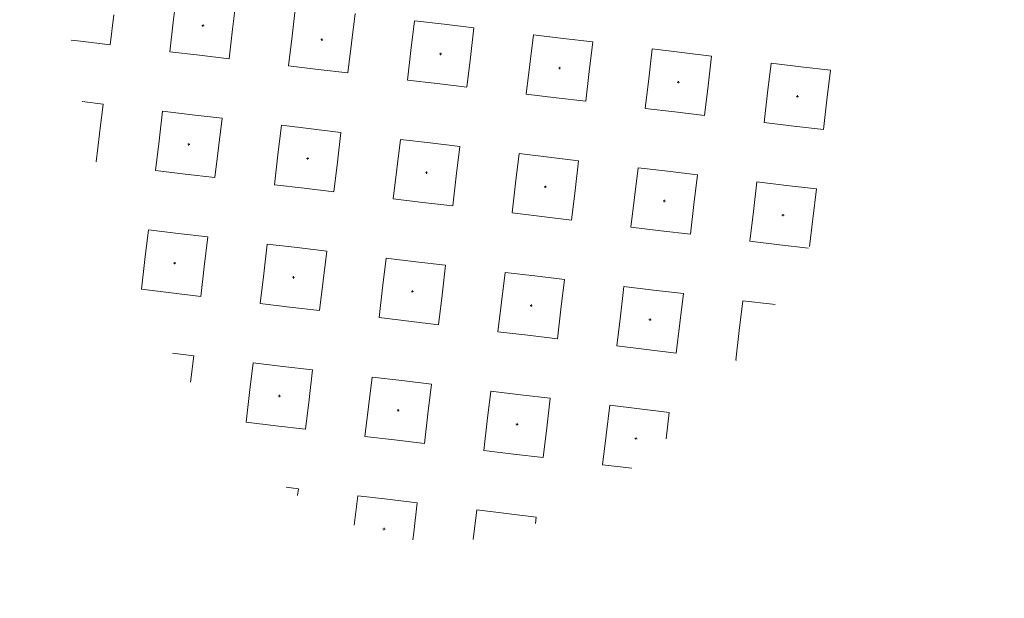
# Model space of a CAD drawing. Header units: metres. Extents: x 167072 to 168585, y 462393 to 462997.
# Tile 89 of 95: x 167523.463 to 167524.779, y 462624.883 to 462625.657. Entities that reach past the tile are written whole.
import ezdxf
from ezdxf.enums import TextEntityAlignment as Align

# ---------------------------------------------------------------- set-up
doc = ezdxf.new("R2010")
doc.units = ezdxf.units.M
doc.header["$LTSCALE"] = 0.2
for name, pattern in [('ACAD_ISO04W100', [30, 24, -3, 0, -3]), ('ACAD_ISO08W100', [36, 24, -3, 6, -3]), ('VH-GELEIDEBAND_50X200', [8, 4, -2, 0, -2]), ('VH-OPSLUITBAND_100X200', [16, 8, -2, 4, -2])]:
    doc.linetypes.add(name, pattern=pattern)
doc.layers.get('0').update_dxf_attribs({"lineweight": 25})
for name, color, linetype, lineweight in [('N-WE-VH-KANTOPSLUITING_GELEIDEBAND_50X200-G', 20, 'VH-GELEIDEBAND_50X200', 35), ('N-WE-VH-KANTOPSLUITING_OPSLUITBAND_100X200-G', 150, 'VH-OPSLUITBAND_100X200', 35), ('N-WE-VH-KANTOPSLUITING_VOORKANTBAND_GB_50x200-G', 3, 'Continuous', 25), ('N-WE-VH-KANTOPSLUITING_VOORKANTBAND_OB_100x200-G', 2, 'Continuous', 25), ('N-WE-VH-KANTVERHARDING_BSS_LANGS_BAND_DUBBELE_STREKLAAG-G', 10, 'ACAD_ISO08W100', 18), ('N-WE-VH-KANTVERHARDING_SBS_A_ENKELE_STREKLAAG-G', 10, 'ACAD_ISO04W100', 13), ('N-WE-VH-VERHARDING_GRASPLAAT-GEEN FUND-G', 90, 'Continuous', 35), ('N-WE-VH-VERHARDING_TEGEL_GRAS-S', 70, 'Continuous', 13)]:
    doc.layers.add(name, color=color, linetype=linetype, lineweight=lineweight)
doc.layers.add('TM00_MAATVOERING', color=1, linetype='Continuous')
doc.styles.add('NLCS-ISO', font='NLCS-ISO.ttf')
doc.styles.add('NLCS-ISO-M200-T25', font='NLCS-ISO.ttf', dxfattribs={"height": 0.5})
doc.dimstyles.new('NLCS-M200-T25-PIJL_L2_H1', dxfattribs={"dimscale": 0.2, "dimtxt": 2.5, "dimasz": 2.5, "dimexe": 2, "dimexo": 2, "dimgap": 0.7, "dimtad": 1, "dimzin": 0, "dimdsep": 46, "dimtxsty": 'NLCS-ISO-M200-T25', "dimcen": 0, "dimdle": 2, "dimclrd": 256, "dimclre": 256, "dimclrt": 256, "dimadec": 1, "dimazin": 0, "dimtfac": 1, "dimtdec": 3, "dimtofl": 0, "dimtmove": 0, "dimatfit": 3, "dimfxl": 2, "dimfxlon": 1, "dimtfillclr": 256, "dimtolj": 1, "dimtzin": 0, "dimlwd": -1, "dimlwe": -1, "dimarcsym": 0})

# ---------------------------------------------------------------- blocks, each defined once
blk = doc.blocks.new('SVH-GRASTEGEL_STIP-SO')
for p, q in [((-2.2444, 2.6244), (-2.2444, 2.6875)), ((-2.2444, 2.4244), (-2.2444, 2.6244)), ((-2.6444, 2.4244), (-2.6444, 2.5651)), ((-3.0327, 2.4244), (-2.8444, 2.4244)), ((-2.8444, 2.4244), (-2.6444, 2.4244)), ((-2.2444, 2.4244), (-2.0444, 2.4244)), ((-3.8444, 2.0244), (-3.6444, 2.0244)), ((-3.8444, 1.8244), (-3.8444, 2.0244)), ((-3.6444, 2.0244), (-3.4444, 2.0244)), ((-3.4444, 1.8244), (-3.4444, 2.0244)), ((-3.0444, 2.0244), (-2.8444, 2.0244)), ((-3.0444, 1.8244), (-3.0444, 2.0244)), ((-2.8444, 2.0244), (-2.6444, 2.0244)), ((-2.6444, 1.8244), (-2.6444, 2.0244)), ((-2.2444, 2.0244), (-2.0444, 2.0244)), ((-2.2444, 1.8244), (-2.2444, 2.0244)), ((-2.0444, 2.0244), (-1.8444, 2.0244)), ((-3.8444, 1.6244), (-3.8444, 1.8244)), ((-3.6519, 1.8244), (-3.6444, 1.8244)), ((-3.6519, 1.8244), (-3.6444, 1.8244)), ((-3.6444, 1.8319), (-3.6444, 1.8244)), ((-3.6444, 1.8319), (-3.6444, 1.8244)), ((-3.6444, 1.8244), (-3.6444, 1.8169)), ((-3.6444, 1.8244), (-3.6369, 1.8244)), ((-3.6444, 1.8244), (-3.6444, 1.8169)), ((-3.6444, 1.8244), (-3.6369, 1.8244)), ((-3.4444, 1.6244), (-3.4444, 1.8244)), ((-3.0444, 1.6244), (-3.0444, 1.8244)), ((-2.8519, 1.8244), (-2.8444, 1.8244)), ((-2.8519, 1.8244), (-2.8444, 1.8244)), ((-2.8444, 1.8319), (-2.8444, 1.8244)), ((-2.8444, 1.8319), (-2.8444, 1.8244)), ((-2.8444, 1.8244), (-2.8444, 1.8169)), ((-2.8444, 1.8244), (-2.8369, 1.8244)), ((-2.8444, 1.8244), (-2.8444, 1.8169)), ((-2.8444, 1.8244), (-2.8369, 1.8244)), ((-2.6444, 1.6244), (-2.6444, 1.8244)), ((-2.2444, 1.6244), (-2.2444, 1.8244)), ((-2.0519, 1.8244), (-2.0444, 1.8244)), ((-2.0519, 1.8244), (-2.0444, 1.8244)), ((-2.0444, 1.8319), (-2.0444, 1.8244)), ((-2.0444, 1.8319), (-2.0444, 1.8244)), ((-2.0444, 1.8244), (-2.0444, 1.8169)), ((-2.0444, 1.8244), (-2.0369, 1.8244)), ((-2.0444, 1.8244), (-2.0444, 1.8169)), ((-2.0444, 1.8244), (-2.0369, 1.8244)), ((-4.2444, 1.6244), (-4.2444, 1.7663)), ((-4.423, 1.6244), (-4.2444, 1.6244)), ((-3.8444, 1.6244), (-3.6444, 1.6244)), ((-3.6444, 1.6244), (-3.4444, 1.6244)), ((-3.0444, 1.6244), (-2.8444, 1.6244)), ((-2.8444, 1.6244), (-2.6444, 1.6244)), ((-2.2444, 1.6244), (-2.0444, 1.6244)), ((-2.0444, 1.6244), (-1.8444, 1.6244)), ((-4.6444, 1.2244), (-4.4444, 1.2244)), ((-4.6444, 1.0244), (-4.6444, 1.2244)), ((-4.4444, 1.2244), (-4.2444, 1.2244)), ((-4.2444, 1.0244), (-4.2444, 1.2244)), ((-3.8444, 1.2244), (-3.6444, 1.2244)), ((-3.8444, 1.0244), (-3.8444, 1.2244)), ((-3.6444, 1.2244), (-3.4444, 1.2244)), ((-3.4444, 1.0244), (-3.4444, 1.2244)), ((-3.0444, 1.2244), (-2.8444, 1.2244)), ((-3.0444, 1.0244), (-3.0444, 1.2244)), ((-2.8444, 1.2244), (-2.6444, 1.2244)), ((-2.6444, 1.0244), (-2.6444, 1.2244)), ((-2.2444, 1.2244), (-2.0444, 1.2244)), ((-2.2444, 1.0244), (-2.2444, 1.2244)), ((-2.0444, 1.2244), (-1.8444, 1.2244)), ((-4.6444, 0.8244), (-4.6444, 1.0244)), ((-4.4519, 1.0244), (-4.4444, 1.0244)), ((-4.4519, 1.0244), (-4.4444, 1.0244)), ((-4.4444, 1.0319), (-4.4444, 1.0244)), ((-4.4444, 1.0319), (-4.4444, 1.0244)), ((-4.4444, 1.0244), (-4.4444, 1.0169)), ((-4.4444, 1.0244), (-4.4369, 1.0244)), ((-4.4444, 1.0244), (-4.4444, 1.0169)), ((-4.4444, 1.0244), (-4.4369, 1.0244)), ((-4.2444, 0.8244), (-4.2444, 1.0244)), ((-3.8444, 0.8244), (-3.8444, 1.0244)), ((-3.6519, 1.0244), (-3.6444, 1.0244)), ((-3.6519, 1.0244), (-3.6444, 1.0244)), ((-3.6444, 1.0319), (-3.6444, 1.0244)), ((-3.6444, 1.0319), (-3.6444, 1.0244)), ((-3.6444, 1.0244), (-3.6444, 1.0169)), ((-3.6444, 1.0244), (-3.6369, 1.0244)), ((-3.6444, 1.0244), (-3.6444, 1.0169)), ((-3.6444, 1.0244), (-3.6369, 1.0244)), ((-3.4444, 0.8244), (-3.4444, 1.0244)), ((-3.0444, 0.8244), (-3.0444, 1.0244)), ((-2.8519, 1.0244), (-2.8444, 1.0244)), ((-2.8519, 1.0244), (-2.8444, 1.0244)), ((-2.8444, 1.0319), (-2.8444, 1.0244)), ((-2.8444, 1.0319), (-2.8444, 1.0244)), ((-2.8444, 1.0244), (-2.8444, 1.0169)), ((-2.8444, 1.0244), (-2.8369, 1.0244)), ((-2.8444, 1.0244), (-2.8444, 1.0169)), ((-2.8444, 1.0244), (-2.8369, 1.0244)), ((-2.6444, 0.8244), (-2.6444, 1.0244)), ((-2.2444, 0.8244), (-2.2444, 1.0244)), ((-2.0519, 1.0244), (-2.0444, 1.0244)), ((-2.0519, 1.0244), (-2.0444, 1.0244)), ((-2.0444, 1.0319), (-2.0444, 1.0244)), ((-2.0444, 1.0319), (-2.0444, 1.0244)), ((-2.0444, 1.0244), (-2.0444, 1.0169)), ((-2.0444, 1.0244), (-2.0369, 1.0244)), ((-2.0444, 1.0244), (-2.0444, 1.0169)), ((-2.0444, 1.0244), (-2.0369, 1.0244)), ((-5.0444, 0.8244), (-5.0444, 0.9057)), ((-5.0891, 0.8244), (-5.0444, 0.8244)), ((-4.6444, 0.8244), (-4.4444, 0.8244)), ((-4.4444, 0.8244), (-4.2444, 0.8244)), ((-3.8444, 0.8244), (-3.6444, 0.8244)), ((-3.6444, 0.8244), (-3.4444, 0.8244)), ((-3.0444, 0.8244), (-2.8444, 0.8244)), ((-2.8444, 0.8244), (-2.6444, 0.8244)), ((-2.2444, 0.8244), (-2.0444, 0.8244)), ((-2.0444, 0.8244), (-1.8444, 0.8244)), ((-5.2434, 0.4244), (-5.0444, 0.4244)), ((-5.0444, 0.2244), (-5.0444, 0.4244)), ((-4.6444, 0.4244), (-4.4444, 0.4244)), ((-4.6444, 0.2244), (-4.6444, 0.4244)), ((-4.4444, 0.4244), (-4.2444, 0.4244)), ((-4.2444, 0.2244), (-4.2444, 0.4244)), ((-3.8444, 0.4244), (-3.6444, 0.4244)), ((-3.8444, 0.2244), (-3.8444, 0.4244)), ((-3.6444, 0.4244), (-3.4444, 0.4244)), ((-3.4444, 0.2244), (-3.4444, 0.4244)), ((-3.0444, 0.4244), (-2.8444, 0.4244)), ((-3.0444, 0.2244), (-3.0444, 0.4244)), ((-2.8444, 0.4244), (-2.6444, 0.4244)), ((-2.6444, 0.2244), (-2.6444, 0.4244)), ((-2.2444, 0.4244), (-2.0444, 0.4244)), ((-2.2444, 0.2244), (-2.2444, 0.4244)), ((-2.0444, 0.4244), (-1.8444, 0.4244)), ((-1.8444, 0.2244), (-1.8444, 0.4244)), ((-5.2519, 0.2244), (-5.2444, 0.2244)), ((-5.2519, 0.2244), (-5.2444, 0.2244)), ((-5.2444, 0.2319), (-5.2444, 0.2244)), ((-5.2444, 0.2319), (-5.2444, 0.2244)), ((-5.2444, 0.2244), (-5.2444, 0.2169)), ((-5.2444, 0.2244), (-5.2369, 0.2244)), ((-5.2444, 0.2244), (-5.2444, 0.2169)), ((-5.2444, 0.2244), (-5.2369, 0.2244)), ((-5.0444, 0.0244), (-5.0444, 0.2244)), ((-4.6444, 0.0244), (-4.6444, 0.2244)), ((-4.4519, 0.2244), (-4.4444, 0.2244)), ((-4.4519, 0.2244), (-4.4444, 0.2244)), ((-4.4444, 0.2319), (-4.4444, 0.2244)), ((-4.4444, 0.2319), (-4.4444, 0.2244)), ((-4.4444, 0.2244), (-4.4444, 0.2169)), ((-4.4444, 0.2244), (-4.4369, 0.2244)), ((-4.4444, 0.2244), (-4.4444, 0.2169)), ((-4.4444, 0.2244), (-4.4369, 0.2244)), ((-4.2444, 0.0244), (-4.2444, 0.2244)), ((-3.8444, 0.0244), (-3.8444, 0.2244)), ((-3.6519, 0.2244), (-3.6444, 0.2244)), ((-3.6519, 0.2244), (-3.6444, 0.2244)), ((-3.6444, 0.2319), (-3.6444, 0.2244)), ((-3.6444, 0.2319), (-3.6444, 0.2244)), ((-3.6444, 0.2244), (-3.6444, 0.2169)), ((-3.6444, 0.2244), (-3.6369, 0.2244)), ((-3.6444, 0.2244), (-3.6444, 0.2169)), ((-3.6444, 0.2244), (-3.6369, 0.2244)), ((-3.4444, 0.0244), (-3.4444, 0.2244)), ((-3.0444, 0.0244), (-3.0444, 0.2244)), ((-2.8519, 0.2244), (-2.8444, 0.2244)), ((-2.8519, 0.2244), (-2.8444, 0.2244)), ((-2.8444, 0.2319), (-2.8444, 0.2244)), ((-2.8444, 0.2319), (-2.8444, 0.2244)), ((-2.8444, 0.2244), (-2.8444, 0.2169)), ((-2.8444, 0.2244), (-2.8369, 0.2244)), ((-2.8444, 0.2244), (-2.8444, 0.2169)), ((-2.8444, 0.2244), (-2.8369, 0.2244)), ((-2.6444, 0.0244), (-2.6444, 0.2244)), ((-2.2444, 0.0244), (-2.2444, 0.2244)), ((-2.0519, 0.2244), (-2.0444, 0.2244)), ((-2.0519, 0.2244), (-2.0444, 0.2244)), ((-2.0444, 0.2319), (-2.0444, 0.2244)), ((-2.0444, 0.2319), (-2.0444, 0.2244)), ((-2.0444, 0.2244), (-2.0444, 0.2169)), ((-2.0444, 0.2244), (-2.0369, 0.2244)), ((-2.0444, 0.2244), (-2.0444, 0.2169)), ((-2.0444, 0.2244), (-2.0369, 0.2244)), ((-1.8444, 0.0244), (-1.8444, 0.2244)), ((-5.2944, 0.0244), (-5.2444, 0.0244)), ((-5.2444, 0.0244), (-5.0444, 0.0244)), ((-4.6444, 0.0244), (-4.4444, 0.0244)), ((-4.4444, 0.0244), (-4.2444, 0.0244)), ((-3.8444, 0.0244), (-3.6444, 0.0244)), ((-3.6444, 0.0244), (-3.4444, 0.0244)), ((-3.0444, 0.0244), (-2.8444, 0.0244)), ((-2.8444, 0.0244), (-2.6444, 0.0244)), ((-2.2444, 0.0244), (-2.0444, 0.0244)), ((-2.0444, 0.0244), (-1.8444, 0.0244)), ((-5.2434, -0.3756), (-5.0444, -0.3756)), ((-5.0444, -0.5756), (-5.0444, -0.3756)), ((-4.6444, -0.3756), (-4.4444, -0.3756)), ((-4.6444, -0.5756), (-4.6444, -0.3756)), ((-4.4444, -0.3756), (-4.2444, -0.3756)), ((-4.2444, -0.5756), (-4.2444, -0.3756)), ((-3.8444, -0.3756), (-3.6444, -0.3756)), ((-3.8444, -0.5756), (-3.8444, -0.3756)), ((-3.6444, -0.3756), (-3.4444, -0.3756)), ((-3.4444, -0.5756), (-3.4444, -0.3756)), ((-3.0444, -0.3756), (-2.8444, -0.3756)), ((-3.0444, -0.5756), (-3.0444, -0.3756)), ((-2.8444, -0.3756), (-2.6444, -0.3756)), ((-2.6444, -0.5756), (-2.6444, -0.3756)), ((-2.2444, -0.3756), (-2.0444, -0.3756)), ((-2.2444, -0.5756), (-2.2444, -0.3756)), ((-2.0444, -0.3756), (-1.8444, -0.3756)), ((-1.8444, -0.5756), (-1.8444, -0.3756)), ((-5.0444, -0.7756), (-5.0444, -0.5756)), ((-4.6444, -0.7756), (-4.6444, -0.5756)), ((-4.4519, -0.5756), (-4.4444, -0.5756)), ((-4.4519, -0.5756), (-4.4444, -0.5756)), ((-4.4444, -0.5681), (-4.4444, -0.5756)), ((-4.4444, -0.5681), (-4.4444, -0.5756)), ((-4.4444, -0.5756), (-4.4444, -0.5831)), ((-4.4444, -0.5756), (-4.4369, -0.5756)), ((-4.4444, -0.5756), (-4.4444, -0.5831)), ((-4.4444, -0.5756), (-4.4369, -0.5756)), ((-4.2444, -0.7756), (-4.2444, -0.5756)), ((-3.8444, -0.7756), (-3.8444, -0.5756)), ((-3.6519, -0.5756), (-3.6444, -0.5756)), ((-3.6519, -0.5756), (-3.6444, -0.5756)), ((-3.6444, -0.5681), (-3.6444, -0.5756)), ((-3.6444, -0.5681), (-3.6444, -0.5756)), ((-3.6444, -0.5756), (-3.6444, -0.5831)), ((-3.6444, -0.5756), (-3.6369, -0.5756)), ((-3.6444, -0.5756), (-3.6444, -0.5831)), ((-3.6444, -0.5756), (-3.6369, -0.5756)), ((-3.4444, -0.7756), (-3.4444, -0.5756)), ((-3.0444, -0.7756), (-3.0444, -0.5756)), ((-2.8519, -0.5756), (-2.8444, -0.5756)), ((-2.8519, -0.5756), (-2.8444, -0.5756)), ((-2.8444, -0.5681), (-2.8444, -0.5756)), ((-2.8444, -0.5681), (-2.8444, -0.5756)), ((-2.8444, -0.5756), (-2.8444, -0.5831)), ((-2.8444, -0.5756), (-2.8369, -0.5756)), ((-2.8444, -0.5756), (-2.8444, -0.5831)), ((-2.8444, -0.5756), (-2.8369, -0.5756)), ((-2.6444, -0.7756), (-2.6444, -0.5756)), ((-2.2444, -0.7756), (-2.2444, -0.5756)), ((-2.0519, -0.5756), (-2.0444, -0.5756)), ((-2.0519, -0.5756), (-2.0444, -0.5756)), ((-2.0444, -0.5681), (-2.0444, -0.5756)), ((-2.0444, -0.5681), (-2.0444, -0.5756)), ((-2.0444, -0.5756), (-2.0444, -0.5831)), ((-2.0444, -0.5756), (-2.0369, -0.5756)), ((-2.0444, -0.5756), (-2.0444, -0.5831)), ((-2.0444, -0.5756), (-2.0369, -0.5756)), ((-1.8444, -0.7756), (-1.8444, -0.5756)), ((-5.0891, -0.7756), (-5.0444, -0.7756)), ((-4.6444, -0.7756), (-4.4444, -0.7756)), ((-4.4444, -0.7756), (-4.2444, -0.7756)), ((-3.8444, -0.7756), (-3.6444, -0.7756)), ((-3.6444, -0.7756), (-3.4444, -0.7756)), ((-3.0444, -0.7756), (-2.8444, -0.7756)), ((-2.8444, -0.7756), (-2.6444, -0.7756)), ((-2.2444, -0.7756), (-2.0444, -0.7756)), ((-2.0444, -0.7756), (-1.8444, -0.7756)), ((-4.6444, -1.1756), (-4.4444, -1.1756)), ((-4.6444, -1.3719), (-4.6444, -1.1756)), ((-4.4444, -1.1756), (-4.2444, -1.1756)), ((-4.2444, -1.3756), (-4.2444, -1.1756)), ((-3.8444, -1.1756), (-3.6444, -1.1756)), ((-3.8444, -1.3756), (-3.8444, -1.1756)), ((-3.6444, -1.1756), (-3.4444, -1.1756)), ((-3.4444, -1.3756), (-3.4444, -1.1756)), ((-3.0444, -1.1756), (-2.8444, -1.1756)), ((-3.0444, -1.3756), (-3.0444, -1.1756)), ((-2.8444, -1.1756), (-2.6444, -1.1756)), ((-2.6444, -1.3756), (-2.6444, -1.1756)), ((-2.2444, -1.1756), (-2.0444, -1.1756)), ((-2.2444, -1.3756), (-2.2444, -1.1756)), ((-2.0444, -1.1756), (-1.8444, -1.1756)), ((-1.8444, -1.3756), (-1.8444, -1.1756)), ((-4.4519, -1.3756), (-4.4444, -1.3756)), ((-4.4519, -1.3756), (-4.4444, -1.3756)), ((-4.4444, -1.3681), (-4.4444, -1.3756)), ((-4.4444, -1.3681), (-4.4444, -1.3756)), ((-4.4444, -1.3756), (-4.4444, -1.3831)), ((-4.4444, -1.3756), (-4.4369, -1.3756)), ((-4.4444, -1.3756), (-4.4444, -1.3831)), ((-4.4444, -1.3756), (-4.4369, -1.3756)), ((-4.2444, -1.5756), (-4.2444, -1.3756)), ((-3.8444, -1.5756), (-3.8444, -1.3756)), ((-3.6519, -1.3756), (-3.6444, -1.3756)), ((-3.6519, -1.3756), (-3.6444, -1.3756)), ((-3.6444, -1.3681), (-3.6444, -1.3756)), ((-3.6444, -1.3681), (-3.6444, -1.3756)), ((-3.6444, -1.3756), (-3.6444, -1.3831)), ((-3.6444, -1.3756), (-3.6369, -1.3756)), ((-3.6444, -1.3756), (-3.6444, -1.3831)), ((-3.6444, -1.3756), (-3.6369, -1.3756)), ((-3.4444, -1.5756), (-3.4444, -1.3756)), ((-3.0444, -1.5756), (-3.0444, -1.3756)), ((-2.8519, -1.3756), (-2.8444, -1.3756)), ((-2.8519, -1.3756), (-2.8444, -1.3756)), ((-2.8444, -1.3681), (-2.8444, -1.3756)), ((-2.8444, -1.3681), (-2.8444, -1.3756)), ((-2.8444, -1.3756), (-2.8444, -1.3831)), ((-2.8444, -1.3756), (-2.8369, -1.3756)), ((-2.8444, -1.3756), (-2.8444, -1.3831)), ((-2.8444, -1.3756), (-2.8369, -1.3756)), ((-2.6444, -1.5756), (-2.6444, -1.3756)), ((-2.2444, -1.5756), (-2.2444, -1.3756)), ((-2.0519, -1.3756), (-2.0444, -1.3756)), ((-2.0519, -1.3756), (-2.0444, -1.3756)), ((-2.0444, -1.3681), (-2.0444, -1.3756)), ((-2.0444, -1.3681), (-2.0444, -1.3756)), ((-2.0444, -1.3756), (-2.0444, -1.3831)), ((-2.0444, -1.3756), (-2.0369, -1.3756)), ((-2.0444, -1.3756), (-2.0444, -1.3831)), ((-2.0444, -1.3756), (-2.0369, -1.3756)), ((-1.8444, -1.5756), (-1.8444, -1.3756)), ((-4.423, -1.5756), (-4.2444, -1.5756)), ((-3.8444, -1.5756), (-3.6444, -1.5756)), ((-3.6444, -1.5756), (-3.4444, -1.5756)), ((-3.0444, -1.5756), (-2.8444, -1.5756)), ((-2.8444, -1.5756), (-2.6444, -1.5756)), ((-2.2444, -1.5756), (-2.0444, -1.5756)), ((-2.0444, -1.5756), (-1.8444, -1.5756)), ((-3.8444, -1.9756), (-3.6444, -1.9756)), ((-3.8444, -1.9812), (-3.8444, -1.9756)), ((-3.6444, -1.9756), (-3.4444, -1.9756)), ((-3.4444, -2.1756), (-3.4444, -1.9756)), ((-3.0444, -1.9756), (-2.8444, -1.9756)), ((-3.0444, -2.1756), (-3.0444, -1.9756)), ((-2.8444, -1.9756), (-2.6444, -1.9756)), ((-2.6444, -2.1756), (-2.6444, -1.9756)), ((-2.2444, -1.9756), (-2.0444, -1.9756)), ((-2.2444, -2.1756), (-2.2444, -1.9756)), ((-2.0444, -1.9756), (-1.8444, -1.9756)), ((-1.8444, -2.1756), (-1.8444, -1.9756)), ((-2.8444, -2.1681), (-2.8444, -2.1756)), ((-2.8444, -2.1681), (-2.8444, -2.1756)), ((-2.0444, -2.1681), (-2.0444, -2.1756)), ((-2.0444, -2.1681), (-2.0444, -2.1756)), ((-3.4444, -2.1939), (-3.4444, -2.1756)), ((-3.0444, -2.3712), (-3.0444, -2.1756)), ((-2.8519, -2.1756), (-2.8444, -2.1756)), ((-2.8519, -2.1756), (-2.8444, -2.1756)), ((-2.8444, -2.1756), (-2.8444, -2.1831)), ((-2.8444, -2.1756), (-2.8369, -2.1756)), ((-2.8444, -2.1756), (-2.8444, -2.1831)), ((-2.8444, -2.1756), (-2.8369, -2.1756)), ((-2.6444, -2.3756), (-2.6444, -2.1756)), ((-2.2444, -2.3756), (-2.2444, -2.1756)), ((-2.0519, -2.1756), (-2.0444, -2.1756)), ((-2.0519, -2.1756), (-2.0444, -2.1756)), ((-2.0444, -2.1756), (-2.0444, -2.1831)), ((-2.0444, -2.1756), (-2.0369, -2.1756)), ((-2.0444, -2.1756), (-2.0444, -2.1831)), ((-2.0444, -2.1756), (-2.0369, -2.1756)), ((-1.8444, -2.3756), (-1.8444, -2.1756)), ((-3.0327, -2.3756), (-2.8444, -2.3756)), ((-2.8444, -2.3756), (-2.6444, -2.3756)), ((-2.2444, -2.3756), (-2.0444, -2.3756)), ((-2.0444, -2.3756), (-1.8444, -2.3756))]:
    blk.add_line(p, q)
at = {"style": 'NLCS-ISO'}
blk.add_attdef('KLEUR', text='', height=1.8, dxfattribs=at).set_placement((7.6547, 0), align=Align.MIDDLE_LEFT)
at = {"style": 'NLCS-ISO', "flags": 1}
blk.add_attdef('FUNCTIE', text='', height=1.8, dxfattribs=at).set_placement((0.116, -3.5848), align=Align.MIDDLE_CENTER)
blk = doc.blocks.new('*D308')
at = {"layer": 'Defpoints', "color": 0, "transparency": 16777216}
for p in [(167524.5464, 462628.821), (167524.0565, 462624.4483), (167525.9993, 462624.2307)]:
    blk.add_point(p, dxfattribs=at)
at = {"layer": 'TM00_MAATVOERING', "transparency": 16777216}
for p, q in [((167526.0916, 462628.6479), (167526.8867, 462628.5588)), ((167526.4335, 462628.1064), (167526.055, 462624.7276)), ((167525.6018, 462624.2752), (167526.3968, 462624.1861))]:
    blk.add_line(p, q, dxfattribs=at)
for points in [[(167526.3507, 462628.1157), (167526.5163, 462628.0972), (167526.4892, 462628.6033)], [(167525.9722, 462624.7368), (167526.1378, 462624.7183), (167525.9993, 462624.2307)]]:
    blk.add_solid(points, dxfattribs=at)
at = {"layer": 'TM00_MAATVOERING', "transparency": 16777216, "insert": (167525.8701, 462626.5801), "char_height": 0.5, "attachment_point": 5, "rotation": 83.6084, "style": 'NLCS-ISO-M200-T25'}
blk.add_mtext('\\A1;4.40', dxfattribs=at)

msp = doc.modelspace()

# ---------------------------------------------------------------- linework, layer by layer
at = {"layer": 'N-WE-VH-KANTOPSLUITING_GELEIDEBAND_50X200-G', "flags": 128}
msp.add_lwpolyline([(167522.5916, 462621.4835, 0.015681), (167524.7918, 462643.4908), (167524.9224, 462645.4835), (167525.6011, 462665.4293), (167525.6094, 462665.6714, -0.409904), (167531.5178, 462671.2731)], format="xyb", dxfattribs=at)
at = {"layer": 'N-WE-VH-KANTOPSLUITING_OPSLUITBAND_100X200-G', "flags": 128}
msp.add_lwpolyline([(167524.6915, 462642.0661), (167526.6949, 462642.042, -0.015251), (167524.4816, 462620.5224, -0.015251)], format="xyb", dxfattribs=at)
at = {"layer": 'N-WE-VH-KANTOPSLUITING_VOORKANTBAND_GB_50x200-G', "flags": 128}
msp.add_lwpolyline([(167522.3934, 462621.5099, 0.01568), (167524.5922, 462643.5041), (167524.7226, 462645.4935), (167525.4013, 462665.4361), (167525.4013, 462665.4361, -0.421182), (167531.5217, 462671.473)], format="xyb", dxfattribs=at)
at = {"layer": 'N-WE-VH-KANTOPSLUITING_VOORKANTBAND_OB_100x200-G', "flags": 128}
msp.add_lwpolyline([(167524.5807, 462620.5091, 0.015326), (167526.8023, 462642.1407), (167524.6987, 462642.166)], format="xyb", dxfattribs=at)
at = {"layer": 'N-WE-VH-KANTVERHARDING_BSS_LANGS_BAND_DUBBELE_STREKLAAG-G', "ltscale": 0.2, "flags": 128}
msp.add_lwpolyline([(167517.5955, 462622.2972), (167522.2729, 462621.6674, 0.007932), (167523.5528, 462632.7735), (167518.8552, 462633.233, -0.007917), (167517.5951, 462622.2972)], format="xyb", dxfattribs=at)
at = {"layer": 'N-WE-VH-KANTVERHARDING_SBS_A_ENKELE_STREKLAAG-G', "ltscale": 0.1, "flags": 128}
msp.add_lwpolyline([(167539.7101, 462670.9775, 0.00335), (167533.0493, 462671.1711, 0.000771), (167531.5165, 462671.2031, 0.409904), (167525.6793, 462665.669), (167525.6711, 462665.4269), (167525.4728, 462659.6003), (167530.8698, 462659.4166), (167530.4162, 462646.0844), (167525.0191, 462646.268), (167524.9923, 462645.48), (167524.8616, 462643.4861, -0.000889), (167524.7739, 462642.2351), (167526.8774, 462642.2098, -0.01571), (167524.5874, 462620.0339), (167522.5062, 462620.3141, -0.00139), (167522.2382, 462618.3713, -0.00139)], format="xyb", dxfattribs=at)
at = {"layer": 'N-WE-VH-VERHARDING_GRASPLAAT-GEEN FUND-G'}
msp.add_lwpolyline([(167525.4809, 462628.7163), (167523.4933, 462628.9389, -0.003119), (167522.9843, 462624.5684), (167524.972, 462624.3458, 0.003101), (167525.4809, 462628.7163)], format="xyb", close=True, dxfattribs=at)

# ---------------------------------------------------------------- block references
at = {"layer": 'N-WE-VH-VERHARDING_TEGEL_GRAS-S', "xscale": 0.1999999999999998, "yscale": 0.1999999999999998, "zscale": 0.1999999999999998, "rotation": 83.20380528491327}
msp.add_blockref('SVH-GRASTEGEL_STIP-SO', (167524.1187, 462626.0122), dxfattribs=at)

# ---------------------------------------------------------------- dimensions: what is measured, and where the dimension line sits
at = {"layer": 'TM00_MAATVOERING'}
dim = msp.add_linear_dim(base=(167525.9993, 462624.2307), p1=(167524.5464, 462628.821), p2=(167524.0565, 462624.4483), angle=263.6084, dimstyle='NLCS-M200-T25-PIJL_L2_H1', dxfattribs=at)
dim.commit()
dim.dimension.update_dxf_attribs({"geometry": '*D308', "text_midpoint": (167526.2576, 462626.5367), "dimtype": 161})

doc.saveas('drawing.dxf')
